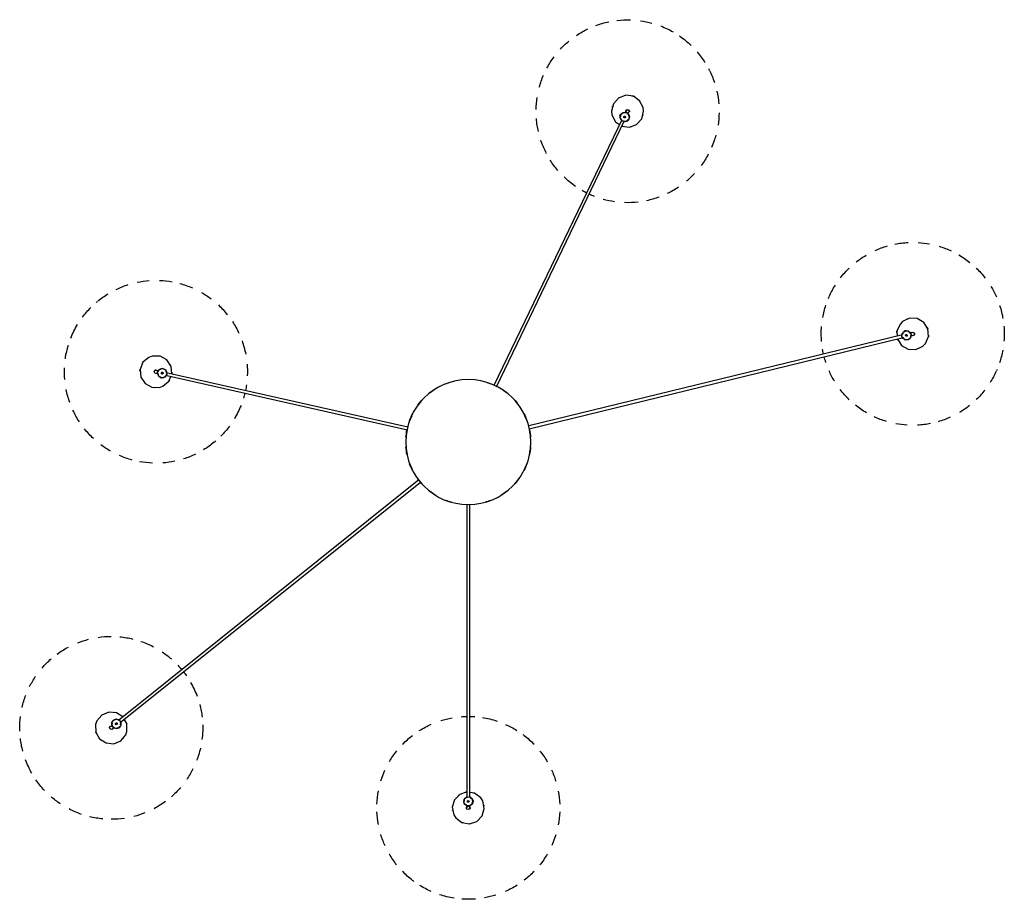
# Model space of a CAD drawing. Header units: millimetres. Extents: x 2834 to 10941, y -1029 to 7866.
# Tile 5 of 6: x 8789 to 10941, y 3393 to 5317. Entities that reach past the tile are written whole.
import ezdxf

# ---------------------------------------------------------------- set-up
doc = ezdxf.new("R2010")
doc.units = ezdxf.units.MM
doc.layers.add('E-LITE-EQPM', color=7, linetype='Continuous', lineweight=20)

# ---------------------------------------------------------------- blocks, each defined once
blk = doc.blocks.new('68595-5L_ 68596-5L_ 68596-5L  KOMBO400 - 64314-44-5L SAMBA Black_ribbon beige pendant lamp ø450-5L-699448-Planta_PDF Copy 1')
at = {"layer": 'E-LITE-EQPM', "color": 253, "lineweight": 25, "true_color": 0xaaaaaa}
for p, q in [((-3, 794.1), (-3, 795.9)), ((-3, 136.3), (-3, 777.6)), ((3, 795.9), (3, 794.1)), ((3, 777.6), (3, 136.3)), ((8.7, 789.6), (9.1, 787.8)), ((8.7, 787.8), (10.7, 787.8)), ((10.7, 783.8), (8.7, 783.8)), ((10, 783.6), (8.7, 781.8)), ((10.7, 787.3), (9.1, 787.3)), ((10.7, 784.3), (9.1, 784.3)), ((10.7, 785.8), (10.7, 787.8)), ((10.7, 783.8), (10.7, 785.8)), ((-775.5, 624.8), (-774.1, 623.7)), ((-767, 625.3), (-765.4, 624.5)), ((-765.7, 624.2), (-764.4, 625.8)), ((-764, 625.5), (-765, 624.2)), ((-762.8, 624.6), (-764.4, 625.8)), ((-761.3, 623.3), (-762.8, 624.6)), ((-777.9, 619), (-779.3, 620.1)), ((-107.8, 82.5), (-765, 608.7)), ((-761.7, 623.6), (-762.7, 622.3)), ((-761.3, 623.3), (-762.6, 621.7)), ((-761.5, 622.6), (-761, 620.5)), ((-761.2, 613.4), (-104.6, 87.6)), ((-661.7, -146), (-133.1, -26.9)), ((-132.4, -32.9), (-660.3, -151.8)), ((949.1, -234.3), (132, -35.2)), ((132.8, -29.3), (950.5, -228.5)), ((335.7, -704.7), (56.1, -123.5)), ((61.6, -121.2), (341.1, -702.1)), ((-679.5, -150), (-677.8, -149.6)), ((-674.6, -143.1), (-673, -142.3)), ((-671.4, -140.2), (-673.4, -140.7)), ((-672.9, -142.7), (-673.4, -140.7)), ((-672.9, -140.6), (-672.5, -142.2)), ((-669.5, -139.8), (-671.4, -140.2)), ((-670, -139.9), (-669.6, -141.5)), ((-669.5, -139.8), (-669, -141.8)), ((-669.1, -140.4), (-667.1, -141.4)), ((-676.5, -155.5), (-678.2, -155.9)), ((966.6, -232.4), (968.3, -232.8)), ((953.3, -242.5), (951.9, -240.8)), ((953.3, -243.3), (953.8, -241.4)), ((953.3, -243.3), (955.3, -243.8)), ((953.8, -243.4), (954.2, -241.8)), ((955.3, -243.8), (957.2, -244.2)), ((956.7, -244.1), (957.1, -242.5)), ((957.7, -242.2), (957.2, -244.2)), ((959.4, -242.6), (957.6, -242.6)), ((966.9, -238.6), (965.2, -238.2)), ((331.5, -713.7), (333.3, -712.8)), ((331.5, -713.7), (332.3, -715.5)), ((331.7, -714.1), (333.2, -713.4)), ((332, -713.2), (332.5, -711)), ((332.3, -715.5), (333.2, -717.3)), ((333, -716.8), (334.5, -716.1)), ((335.1, -716.4), (333.2, -717.3)), ((335.8, -717.9), (334.7, -716.6)), ((343.7, -721.2), (342.9, -719.6)), ((348.3, -717), (349.1, -718.6))]:
    blk.add_line(p, q, dxfattribs=at)
at = {"layer": 'E-LITE-EQPM', "color": 253, "lineweight": 25, "true_color": 0xaaaaaa, "flags": 128}
for points in [[(-3, 765.2), (-18.7, 770.4), (-30.3, 782.5), (-35, 798.7), (-31.5, 815.2), (-27.3, 821.9)], [(-27.3, 821.9), (-13.9, 832.1), (2.7, 834.9), (18.7, 829.6), (30.3, 817.5), (35, 801.3), (31.5, 784.8), (27.3, 778.1)], [(-3.1, 802.5), (-3.8, 798.7), (-2.9, 797.9)], [(3.1, 797.5), (3.8, 801.3), (1, 803.9), (-2.7, 802.9), (-3.1, 802.5)], [(-3, 795.9), (-3, 799.8), (-3, 800)], [(3, 800), (3, 797.2), (3, 795.9)], [(-8.7, 782.1), (-10, 788.1), (-8.7, 789.8)], [(-3, 777), (-8, 779.4), (-8.3, 780.6)], [(-7.2, 791.7), (-4.5, 795.1), (-3, 795.5)], [(3, 794.7), (8, 792.3), (8.3, 791)], [(7.2, 780), (4.5, 776.6), (3, 776.2)], [(27.3, 778.1), (13.9, 767.9), (3, 766.1)], [(-814.7, 617.4), (-814.4, 634.2), (-806.1, 649), (-792, 658.1), (-775.2, 659.6), (-759.7, 653.1), (-749, 640.1), (-746.4, 632.7)], [(-776.7, 625.9), (-779.2, 628.8), (-783, 628.2), (-784.6, 624.7), (-784.5, 624.2)], [(-778.7, 627.4), (-776.6, 625.7), (-775.5, 624.8)], [(-774.6, 624), (-769.5, 626.5), (-768.4, 625.9)], [(-746.4, 632.7), (-746.8, 615.8), (-752.3, 606.1)], [(-755.2, 601), (-769.2, 592), (-785.9, 590.5), (-801.5, 597), (-812.2, 610), (-814.7, 617.4)], [(-784.5, 624.2), (-782, 621.3), (-780.8, 621.5)], [(-779.3, 620.1), (-782.3, 622.6), (-782.5, 622.7)], [(-778.6, 614.2), (-779.6, 618.5), (-778.9, 619.9)], [(-772.2, 607.2), (-777.6, 609.8), (-778.1, 611.9)], [(-764.5, 608.3), (-769.5, 605.9), (-770.7, 606.5)], [(-760.5, 618.2), (-759.5, 613.9), (-760.2, 612.5)], [(-698.2, -185.3), (-711.2, -174.5), (-717.5, -158.9), (-715.9, -142.1), (-706.6, -128.1), (-691.8, -120), (-675, -119.7), (-667.5, -122.4)], [(-667.5, -122.4), (-654.6, -133.2), (-650.4, -143.5)], [(-648.3, -149.1), (-649.9, -165.5), (-659.2, -179.6), (-674, -187.7), (-690.8, -187.9), (-698.2, -185.3)], [(-681.1, -150.2), (-685, -150.4), (-686.9, -153.7), (-685.1, -157.1), (-684.6, -157.4)], [(-683.6, -150.9), (-680.8, -150.3), (-679.5, -150)], [(-678.4, -149.8), (-677.1, -144.3), (-676, -143.7)], [(-665, -142.4), (-661, -144.3), (-660.3, -145.8)], [(-684.6, -157.4), (-680.8, -157.2), (-680.2, -156.2)], [(-678.2, -155.9), (-682.1, -156.7), (-682.2, -156.8)], [(-673.2, -159), (-677.1, -157.1), (-677.8, -155.8)], [(-663.5, -158.4), (-669.1, -161), (-671.1, -160.1)], [(-659.8, -151.7), (-661, -157.1), (-662.2, -157.7)], [(938.4, -225.6), (947.2, -211.5), (961.8, -203.1), (978.6, -202.4), (993.8, -209.7), (999.3, -215.3)], [(943.9, -258), (937.1, -242.6), (937.9, -231.6)], [(999.3, -215.3), (1006.1, -230.7), (1004.9, -247.5), (995.9, -261.8), (981.4, -270.3), (964.5, -271), (949.3, -263.7), (943.9, -258)], [(950.5, -238.9), (947.8, -235.5), (947.8, -234)], [(949.9, -228.4), (953.5, -224), (954.8, -224)], [(956.3, -224), (962.4, -224.1), (963.8, -225.9)], [(965.4, -227.9), (967.9, -231.1), (967.9, -232.7)], [(968.3, -232.8), (972.1, -233.7), (972.3, -233.8)], [(968.4, -239.1), (971.9, -240.7), (975.1, -238.5), (975.1, -234.7), (974.8, -234.2)], [(974.8, -234.2), (971.2, -232.7), (970.3, -233.3)], [(965.8, -238.3), (962.2, -242.7), (960.9, -242.6)], [(970.9, -239.6), (968.2, -238.9), (966.9, -238.6)], [(314.1, -715.7), (321.7, -700.7), (330.8, -694.3)], [(333, -708.7), (334, -704.5), (335.2, -703.4)], [(335.8, -690.9), (352.2, -688.8), (367.9, -694.7), (379.1, -707.3), (383.2, -723.6), (382.3, -731.5)], [(340.9, -701.6), (346.5, -701.6), (347, -702.2)], [(348.2, -703.7), (352.1, -708.5), (351.6, -710.7)], [(382.3, -731.5), (374.6, -746.5), (360.9, -756.2), (344.2, -758.4), (328.4, -752.5), (317.2, -739.9), (313.2, -723.5), (314.1, -715.7)], [(343.2, -720.1), (337.6, -720.1), (336.8, -719.1)], [(345.5, -724.9), (344.3, -722.4), (343.7, -721.2)], [(344.3, -722.7), (345.3, -726.4), (349, -727.5), (351.9, -725), (352.1, -724.5)], [(351, -713), (350.1, -717.2), (348.9, -718.2)], [(349.1, -718.6), (350.8, -722.1), (350.9, -722.3)], [(352.1, -724.5), (351, -720.8), (349.9, -720.5)]]:
    blk.add_lwpolyline(points, dxfattribs=at)
at = {"layer": 'E-LITE-EQPM', "color": 253, "lineweight": 25, "true_color": 0xaaaaaa}
for centre, radius, start, end in [((0, 800), 200, 98.8783, 108.3239), ((0, 800), 200, 90.0002, 94.1148), ((0, 800), 200, 85.5159, 90.0002), ((0, 800), 200, 72.4796, 79.8285), ((0, 800), 200, 113.921, 122.0588), ((0, 800), 200, 57.6331, 66.1629), ((0, 800), 200, 127.7537, 135.9129), ((0, 800), 200, 126.5243, 127.5542), ((0, 800), 200, 44.0643, 52.3947), ((0, 800), 200, 141.5773, 149.6483), ((0, 800), 200, 30.374, 38.6358), ((0, 800), 200, 155.3998, 162.9852), ((0, 800), 200, 17.1803, 24.3233), ((-780.6, 625), 200, 95.3784, 103.7119), ((-780.6, 625), 200, 81.6881, 89.9587), ((-780.6, 625), 200, 68.4944, 75.6374), ((0, 800), 200, 169.5279, 177.6076), ((0, 800), 35, 109.1359, 113.863), ((0, 800), 35, 79.2896, 84.8661), ((0, 800), 200, 2.4142, 10.7839), ((-780.6, 625), 200, 108.9472, 117.477), ((-780.6, 625), 200, 53.7283, 62.098), ((0, 800), 35, 169.9943, 171.2921), ((0, 800), 4, 141.2921, 166.9044), ((0, 800), 3, 60, 75), ((0, 800), 4, 321.2921, 351.2594), ((-780.6, 625), 200, 123.804, 131.1426), ((-780.6, 625), 200, 40.842, 48.9217), ((0, 800), 200, 182.4142, 190.7839), ((0, 785.8), 10, 90, 270), ((0, 785.8), 10.3, 203.9961, 214.9367), ((0, 785.8), 10.3, 145.5681, 154.3667), ((0, 785.8), 2, 90, 270), ((0, 785.8), 2, 90, 270), ((0, 785.8), 10, 270, 90), ((0, 785.8), 2, 270, 90), ((0, 785.8), 2, 270, 90), ((0, 785.8), 10.3, 23.9961, 34.9367), ((0, 785.8), 10.3, 325.5681, 334.3667), ((0, 800), 35, 349.9943, 351.2921), ((0, 800), 200, 349.5279, 357.6076), ((-780.6, 625), 200, 136.8301, 141.3143), ((0, 800), 35, 230.2487, 232.2609), ((0, 800), 35, 259.2896, 264.1709), ((0, 800), 35, 289.1359, 293.863), ((-780.6, 625), 200, 141.3143, 145.4289), ((-780.6, 625), 200, 26.7139, 34.2993), ((0, 800), 200, 197.1803, 204.3233), ((0, 800), 200, 335.3998, 342.9852), ((-780.6, 625), 200, 150.1871, 159.638), ((-780.6, 625), 200, 12.8914, 20.9985), ((0, 800), 200, 210.374, 218.6358), ((0, 800), 200, 321.5773, 329.6844), ((-780.6, 625), 200, 165.2351, 173.373), ((-780.6, 625), 35, 130.6038, 136.1803), ((-780.6, 625), 35, 41.3085, 42.6064), ((-780.6, 625), 200, 2.8528, 7.227), ((0, 800), 200, 224.0643, 232.3947), ((0, 800), 200, 307.7537, 315.9129), ((-780.6, 625), 200, 179.0678, 187.227), ((-780.6, 625), 200, 177.8305, 178.8683), ((-780.6, 625), 35, 160.5666, 165.157), ((-780.6, 625.1), 3, 111.3143, 126.3143), ((-780.6, 625), 4, 12.6064, 42.5737), ((-769.5, 616.2), 10, 321.3143, 141.3143), ((-769.5, 616.2), 10.3, 75.3104, 86.2509), ((-780.6, 625), 200, 359.0678, 2.841), ((0, 800), 200, 237.6331, 246.1629), ((0, 800), 200, 294.0167, 302.0588), ((0, 800), 200, 306.5243, 307.5542), ((-780.6, 625), 4, 192.6064, 220.45), ((-769.5, 616.2), 10, 141.3143, 321.3143), ((-769.5, 616.2), 10.3, 196.8824, 205.681), ((-769.5, 616.2), 10.3, 255.3104, 266.2509), ((-769.5, 616.2), 2, 141.3143, 321.3143), ((-769.5, 616.2), 2, 141.3143, 321.3143), ((-769.5, 616.2), 2, 321.3143, 141.3143), ((-769.5, 616.2), 2, 321.3143, 141.3143), ((-769.5, 616.2), 10.3, 16.8824, 25.681), ((-780.6, 625), 35, 340.39, 345.157), ((-780.6, 625), 200, 357.8305, 358.8683), ((0, 800), 200, 252.4796, 259.8285), ((0, 800), 200, 278.8783, 288.3239), ((-780.6, 625), 35, 281.563, 283.5752), ((-780.6, 625), 35, 310.6038, 316.1803), ((-780.6, 625), 200, 345.2351, 353.2862), ((0, 800), 200, 265.5159, 269.1861), ((0, 800), 200, 270.8383, 274.1148), ((-780.6, 625), 200, 192.8914, 200.9985), ((-780.6, 625), 200, 330.1871, 339.638), ((-780.6, 625), 200, 206.786, 214.2993), ((-780.6, 625), 200, 316.8301, 320.4945), ((-780.6, 625), 200, 322.1523, 325.4289), ((-780.6, 625), 200, 220.842, 228.9217), ((-780.6, 625), 200, 303.804, 311.1426), ((-780.6, 625), 200, 233.7283, 242.098), ((-780.6, 625), 200, 248.4944, 255.6374), ((-780.6, 625), 200, 275.3784, 283.7119), ((-780.6, 625), 200, 288.9472, 297.477), ((-780.6, 625), 200, 261.6881, 269.9587), ((0, 0), 136.7, 105.7068, 110.9147), ((0, 0), 136.7, 69.0853, 74.2932), ((0, 0), 136.7, 121.4225, 127.6461), ((0, 0), 136.7, 52.3539, 58.5775), ((0, 0), 136.7, 137.1493, 143.7795), ((0, 0), 135.8, 139.0909, 139.4124), ((0, 0), 136.7, 36.2205, 42.8507), ((0, 0), 135.8, 40.5876, 40.9091), ((-682.9, -153.8), 200, 92.2225, 100.3022), ((-682.9, -153.8), 200, 78.0944, 85.6798), ((0, 0), 136.7, 152.8907, 159.713), ((0, 0), 135.8, 154.9372, 156.3138), ((0, 0), 136.7, 20.287, 27.1093), ((0, 0), 135.8, 23.6862, 25.0628), ((-682.9, -153.8), 200, 105.1088, 113.4785), ((-682.9, -153.8), 200, 64.3589, 72.379), ((0, 0), 136.7, 168.6525, 175.5552), ((0, 0), 136.7, 4.4448, 11.3475), ((-682.9, -153.8), 200, 119.8749, 127.0179), ((-682.9, -153.8), 200, 50.4483, 58.6075), ((0, 0), 135.8, 171.0902, 172.7714), ((0, 0), 135.8, 7.2286, 8.9893), ((-682.9, -153.8), 200, 133.0686, 141.3471), ((-682.9, -153.8), 200, 49.2022, 50.2488), ((-682.9, -153.8), 200, 36.6156, 44.7534), ((0, 0), 136.7, 184.4448, 191.3475), ((0, 0), 135.8, 187.2286, 188.9893), ((0, 0), 136.7, 348.6525, 355.5552), ((0, 0), 135.8, 351.0107, 352.7714), ((971.6, -236.7), 200, 93.4893, 100.6323), ((971.6, -236.7), 200, 78.7233, 87.0929), ((-682.9, -153.8), 200, 146.7589, 155.0902), ((-682.9, -153.8), 200, 21.5746, 31.0185), ((0, 0), 136.7, 200.287, 207.1093), ((0, 0), 135.8, 203.6862, 205.0628), ((0, 0), 136.7, 332.8907, 339.713), ((0, 0), 135.8, 334.9372, 336.3138), ((971.6, -236.7), 200, 120.3733, 128.7086), ((971.6, -236.7), 200, 106.683, 114.9486), ((971.6, -236.7), 200, 65.837, 73.9167), ((0, 0), 136.7, 216.2205, 222.8507), ((0, 0), 136.7, 317.1493, 323.7795), ((971.6, -236.7), 200, 51.7088, 59.2942), ((-682.9, -153.8), 200, 160.3277, 168.8575), ((-682.9, -153.8), 200, 13.533, 16.8094), ((0, 0), 135.8, 220.5876, 220.9091), ((0, 0), 135.8, 319.0909, 319.4124), ((971.6, -236.7), 200, 133.9422, 142.472), ((971.6, -236.7), 200, 37.8864, 45.9934), ((-682.9, -153.8), 35, 92.6891, 93.9869), ((-682.9, -153.8), 200, 8.2105, 11.8564), ((0, 0), 136.7, 232.3539, 238.5775), ((0, 0), 136.7, 249.0853, 254.2932), ((0, 0), 136.7, 285.7068, 290.9147), ((0, 0), 136.7, 301.4225, 307.6461), ((-682.9, -153.8), 200, 175.1767, 182.5231), ((-682.9, -153.8), 4, 63.9869, 93.9542), ((-669.1, -150.7), 10, 12.6948, 192.6948), ((-669.1, -150.7), 10, 192.6948, 12.6948), ((-669.1, -150.7), 10.3, 126.6909, 137.6315), ((-669.1, -150.7), 2, 12.6948, 192.6948), ((-669.1, -150.7), 2, 12.6948, 192.6948), ((-669.1, -150.7), 2, 192.6948, 12.6948), ((-669.1, -150.7), 2, 192.6948, 12.6948), ((-669.1, -150.7), 10.3, 68.2629, 77.0615), ((-682.9, -153.8), 35, 31.8495, 36.516), ((-682.9, -153.8), 35, 1.9844, 7.5609), ((-682.9, -153.8), 200, 355.1767, 2.5231), ((971.6, -236.7), 200, 148.7853, 156.1375), ((971.6, -236.7), 200, 24.0627, 32.2219), ((-682.9, -153.8), 35, 181.9844, 187.5609), ((-682.9, -153.8), 3, 162.6948, 177.6948), ((-682.9, -153.8), 4, 243.9869, 271.295), ((-669.1, -150.7), 10.3, 248.2629, 257.0615), ((-669.1, -150.7), 10.3, 306.6909, 317.6315), ((-682.9, -153.8), 35, 332.9435, 334.9557), ((971.6, -236.7), 200, 22.8301, 23.8632), ((-682.9, -153.8), 200, 188.2105, 192.6948), ((-682.9, -153.8), 35, 211.8495, 216.516), ((-682.9, -153.8), 35, 272.6891, 273.9869), ((-682.9, -153.8), 200, 340.3277, 348.8575), ((971.6, -236.7), 200, 167.1472, 170.4238), ((971.6, -236.7), 200, 161.825, 165.4893), ((971.6, -236.7), 200, 10.23, 18.3679), ((-682.9, -153.8), 200, 192.6948, 196.8094), ((971.6, -236.7), 35, 126.558, 127.6014), ((971.6, -236.7), 35, 66.3036, 67.6014), ((-682.9, -153.8), 200, 201.5746, 211.0185), ((971.6, -236.7), 200, 175.1856, 184.633), ((971.6, -236.7), 35, 155.5989, 161.1754), ((957.8, -233.3), 10, 166.3093, 346.3093), ((957.8, -233.3), 10, 346.3093, 166.3093), ((957.8, -233.3), 10.3, 100.3055, 111.246), ((957.8, -233.3), 2, 166.3093, 346.3093), ((957.8, -233.3), 2, 166.3093, 346.3093), ((957.8, -233.3), 2, 346.3093, 166.3093), ((957.8, -233.3), 2, 346.3093, 166.3093), ((957.8, -233.3), 10.3, 41.8775, 50.6761), ((971.6, -236.7), 4, 37.6014, 65.1689), ((971.6, -236.7), 35, 5.4258, 10.1641), ((971.6, -236.7), 200, 355.1856, 4.633), ((-682.9, -153.8), 200, 326.7589, 335.0902), ((971.6, -236.7), 35, 185.4258, 190.1641), ((957.8, -233.3), 10.3, 221.8775, 230.6761), ((957.8, -233.3), 10.3, 280.3055, 291.246), ((971.6, -236.7), 4, 217.6014, 247.5688), ((971.6, -236.7), 3, 316.3093, 331.3093), ((971.6, -236.7), 35, 335.5989, 341.1754), ((-682.9, -153.8), 200, 216.6156, 224.7534), ((-682.9, -153.8), 200, 313.0686, 321.3471), ((971.6, -236.7), 200, 190.23, 198.3679), ((971.6, -236.7), 35, 246.3036, 247.6014), ((971.6, -236.7), 200, 346.3092, 350.4238), ((971.6, -236.7), 200, 341.825, 346.3092), ((-682.9, -153.8), 200, 229.2187, 230.2488), ((-682.9, -153.8), 200, 230.4483, 238.6075), ((-682.9, -153.8), 200, 299.8749, 307.0179), ((971.6, -236.7), 200, 202.8301, 203.8632), ((971.6, -236.7), 200, 204.0627, 212.2219), ((971.6, -236.7), 200, 328.7853, 336.1375), ((-682.9, -153.8), 200, 244.2719, 252.379), ((-682.9, -153.8), 200, 285.1088, 293.4785), ((-682.9, -153.8), 200, 258.0944, 265.6798), ((-682.9, -153.8), 200, 272.2225, 280.3022), ((971.6, -236.7), 200, 217.8864, 225.9934), ((971.6, -236.7), 200, 313.9422, 322.3967), ((971.6, -236.7), 200, 231.7088, 239.2942), ((971.6, -236.7), 200, 300.3733, 308.7086), ((971.6, -236.7), 200, 245.837, 253.9167), ((971.6, -236.7), 200, 286.6925, 294.9486), ((971.6, -236.7), 200, 258.7233, 267.0929), ((971.6, -236.7), 200, 273.4893, 280.6323), ((348.2, -723.6), 200, 111.2103, 114.8805), ((348.2, -723.6), 200, 98.1788, 105.5228), ((348.2, -723.6), 200, 83.3274, 91.8572), ((348.2, -723.6), 200, 69.7586, 78.0907), ((348.2, -723.6), 200, 124.5764, 134.0182), ((348.2, -723.6), 200, 116.5328, 119.8091), ((348.2, -723.6), 200, 56.0683, 64.3437), ((348.2, -723.6), 200, 42.8746, 50.0176), ((348.2, -723.6), 200, 139.6153, 147.7531), ((348.2, -723.6), 200, 28.1085, 36.4782), ((348.2, -723.6), 200, 153.448, 161.6072), ((348.2, -723.6), 200, 152.2056, 153.2485), ((348.2, -723.6), 200, 18.7714, 23.3019), ((348.2, -723.6), 200, 15.2222, 18.7312), ((348.2, -723.6), 200, 167.2716, 171.0732), ((348.2, -723.6), 200, 171.0791, 175.3787), ((348.2, -723.6), 35, 134.872, 139.5247), ((342, -710.8), 10.3, 171.2628, 180.0614), ((342, -710.8), 10, 115.6947, 295.6947), ((348.2, -723.6), 35, 104.9842, 110.5608), ((342, -710.8), 10, 295.6947, 115.6947), ((342, -710.8), 2, 115.6947, 295.6947), ((342, -710.8), 2, 119.8163, 295.6947), ((342, -710.8), 2, 295.6947, 115.6947), ((342, -710.8), 2, 295.6947, 115.6947), ((342, -710.8), 10.3, 49.6908, 60.411), ((348.2, -723.6), 35, 75.9434, 77.9556), ((348.2, -723.6), 200, 1.0941, 8.6795), ((348.2, -723.6), 200, 181.0941, 188.6795), ((342, -710.8), 10.3, 229.6908, 240.6314), ((348.2, -723.6), 4, 166.9868, 196.9541), ((348.2, -723.6), 3, 265.6947, 280.6947), ((348.2, -723.6), 4, 346.9868, 14.1415), ((342, -710.8), 10.3, 351.2628, 0.0614), ((348.2, -723.6), 35, 15.689, 16.9868), ((348.2, -723.6), 35, 195.689, 196.9868), ((348.2, -723.6), 35, 314.872, 319.5247), ((348.2, -723.6), 200, 347.2716, 355.3787), ((348.2, -723.6), 35, 284.9842, 290.5608), ((348.2, -723.6), 200, 195.2222, 203.3019), ((348.2, -723.6), 200, 333.448, 341.6072), ((348.2, -723.6), 200, 208.1085, 216.4782), ((348.2, -723.6), 200, 332.2056, 333.2485), ((348.2, -723.6), 200, 319.6153, 327.7531), ((348.2, -723.6), 200, 222.8746, 230.0176), ((348.2, -723.6), 200, 304.5764, 314.0182), ((348.2, -723.6), 200, 236.0683, 244.3437), ((348.2, -723.6), 200, 291.2103, 295.6945), ((348.2, -723.6), 200, 295.6945, 299.8091), ((348.2, -723.6), 200, 249.7586, 258.0907), ((348.2, -723.6), 200, 263.3274, 271.8572), ((348.2, -723.6), 200, 278.1788, 285.4057)]:
    blk.add_arc(centre, radius, start, end, dxfattribs=at)
for centre, major_axis, ratio, start_param, end_param in [((0, 785.8), (3, 0), 0.038955, 3.981745, 4.45059), ((0, 785.8), (-3, 0), 0.038955, 1.328997, 1.570796), ((0, 785.8), (3, 0), 0.038955, 4.712389, 5.443033), ((-769.5, 616.2), (1.88, 2.34), 0.029902, 4.18879, 4.712389), ((-769.5, 616.2), (1.88, 2.34), 0.029902, 4.712389, 4.952327), ((-769.5, 616.2), (1.88, 2.34), 0.029902, 4.974188, 5.235988), ((-669.1, -150.7), (-0.66, 2.93), 0.0459, 4.974188, 5.442173), ((-669.1, -150.7), (-0.66, 2.93), 0.0459, 4.712389, 4.955615), ((-669.1, -150.7), (-0.66, 2.93), 0.0459, 3.982605, 4.712389), ((957.8, -233.3), (0.71, 2.91), 0.029902, 1.570796, 2.342257), ((957.8, -233.3), (0.71, 2.91), 0.029902, 1.330858, 1.570796), ((957.8, -233.3), (0.71, 2.91), 0.029902, 0.805717, 1.308997), ((342, -710.8), (2.7, 1.3), 0.038779, 1.047198, 1.570796), ((342, -710.8), (2.7, 1.3), 0.038779, 1.832596, 2.094395), ((342, -710.8), (2.7, 1.3), 0.038779, 1.570796, 1.812559)]:
    blk.add_ellipse(centre, major_axis=major_axis, ratio=ratio, start_param=start_param, end_param=end_param, dxfattribs=at)
for points, knots in [([(-4.4, 794.8), (-4.4, 794.8), (-4.3, 794.9), (-3.8, 795.1), (-3.2, 795.3), (-2.7, 795.5)], [0, 0, 0, 0, 0.1428571, 0.2857143, 0.5714286, 0.5714286, 0.5714286, 0.5714286]), ([(-2.7, 776.2), (-3, 776.3), (-3.4, 776.4), (-3.8, 776.6), (-4, 776.7), (-4.1, 776.7), (-4.2, 776.8), (-4.3, 776.8), (-4.4, 776.8), (-4.4, 776.8)], [0.4285714, 0.4285714, 0.4285714, 0.4285714, 0.5714286, 0.6785714, 0.7321429, 0.7857143, 0.8392857, 0.8928571, 1, 1, 1, 1]), ([(0, 796.3), (-0.5, 796.3), (-1.6, 796.3), (-2.6, 796.2), (-2.9, 796), (-3, 796)], [-1, -1, -1, -1, -0.8333333, -0.6666667, -0.5555556, -0.5555556, -0.5555556, -0.5555556]), ([(4.4, 776.8), (4.4, 776.8), (4.3, 776.8), (3.8, 776.6), (3.1, 776.3), (2.3, 776.1), (2.1, 776.1)], [0, 0, 0, 0, 0.1428571, 0.2857143, 0.5714286, 0.6765219, 0.6765219, 0.6765219, 0.6765219]), ([(2.7, 795.5), (3, 795.4), (3.4, 795.3), (3.8, 795.1), (4, 795), (4.1, 795), (4.2, 794.9), (4.3, 794.9), (4.4, 794.8), (4.4, 794.8)], [0.4285714, 0.4285714, 0.4285714, 0.4285714, 0.5714286, 0.6785714, 0.7321429, 0.7857143, 0.8392857, 0.8928571, 1, 1, 1, 1]), ([(10, 785.5), (10, 785.5), (10, 785.3), (10, 784.9), (9.9, 784.5), (9.9, 784.2), (9.8, 783.9), (9.8, 783.8), (9.8, 783.8)], [0.5486111, 0.5486111, 0.5486111, 0.5486111, 0.5833333, 0.6527778, 0.7222222, 0.7916667, 0.8611111, 1, 1, 1, 1]), ([(-775.3, 624.3), (-775.1, 624.5), (-774.8, 624.7), (-774.4, 624.9), (-774.2, 625), (-774.1, 625.1), (-774, 625.2), (-773.9, 625.2), (-773.8, 625.2), (-773.8, 625.2)], [0.4285714, 0.4285714, 0.4285714, 0.4285714, 0.5714286, 0.6785714, 0.7321429, 0.7857143, 0.8392857, 0.8928571, 1, 1, 1, 1]), ([(-777.7, 622.8), (-778.1, 622.3), (-778.7, 621.5), (-779.2, 620.6), (-779.3, 620.3), (-779.3, 620.2)], [-1, -1, -1, -1, -0.8333333, -0.6666667, -0.5555556, -0.5555556, -0.5555556, -0.5555556]), ([(-779.3, 618.4), (-779.3, 618.4), (-779.3, 618.5), (-779.2, 619), (-779, 619.6), (-778.8, 620.1)], [0, 0, 0, 0, 0.1428571, 0.2857143, 0.5714286, 0.5714286, 0.5714286, 0.5714286]), ([(-763.7, 608.1), (-763.9, 607.9), (-764.3, 607.7), (-764.6, 607.5), (-764.9, 607.4), (-765, 607.3), (-765.1, 607.2), (-765.2, 607.2), (-765.2, 607.2), (-765.2, 607.2)], [0.4285714, 0.4285714, 0.4285714, 0.4285714, 0.5714286, 0.6785714, 0.7321429, 0.7857143, 0.8392857, 0.8928571, 1, 1, 1, 1]), ([(-763, 623.8), (-763, 623.8), (-762.8, 623.6), (-762.6, 623.4), (-762.3, 623.1), (-762.1, 622.9), (-761.9, 622.7), (-761.9, 622.6), (-761.8, 622.6)], [0.5486111, 0.5486111, 0.5486111, 0.5486111, 0.5833333, 0.6527778, 0.7222222, 0.7916667, 0.8611111, 1, 1, 1, 1]), ([(-759.8, 614), (-759.8, 614), (-759.8, 613.9), (-759.9, 613.4), (-760.1, 612.8), (-760.3, 612.3)], [0, 0, 0, 0, 0.1428571, 0.2857143, 0.5714286, 0.5714286, 0.5714286, 0.5714286]), ([(-679.1, -150.2), (-679.1, -149.9), (-679, -149.5), (-678.9, -149.1), (-678.9, -148.9), (-678.9, -148.7), (-678.9, -148.6), (-678.8, -148.5), (-678.8, -148.4), (-678.8, -148.4)], [0.4285714, 0.4285714, 0.4285714, 0.4285714, 0.5714286, 0.6785714, 0.7321429, 0.7857143, 0.8392857, 0.8928571, 1, 1, 1, 1]), ([(-671, -140.9), (-670.9, -140.9), (-670.7, -140.8), (-670.4, -140.8), (-670, -140.8), (-669.7, -140.7), (-669.4, -140.7), (-669.3, -140.7), (-669.3, -140.7)], [0.5486111, 0.5486111, 0.5486111, 0.5486111, 0.5833333, 0.6527778, 0.7222222, 0.7916667, 0.8611111, 1, 1, 1, 1]), ([(-661.3, -144.5), (-661.2, -144.5), (-661.2, -144.6), (-660.9, -144.9), (-660.5, -145.5), (-660.3, -145.9)], [0, 0, 0, 0, 0.1428571, 0.2857143, 0.5714286, 0.5714286, 0.5714286, 0.5714286]), ([(-659.1, -150.6), (-659.1, -151.1), (-659.1, -151.8), (-659.2, -152.3), (-659.2, -152.6), (-659.3, -152.7), (-659.3, -152.8), (-659.3, -153), (-659.3, -153), (-659.3, -153)], [0.3216053, 0.3216053, 0.3216053, 0.3216053, 0.5714286, 0.6785714, 0.7321429, 0.7857143, 0.8392857, 0.8928571, 1, 1, 1, 1]), ([(-679.3, -153), (-679.2, -153.5), (-678.9, -154.6), (-678.6, -155.5), (-678.4, -155.8), (-678.3, -155.8)], [-1, -1, -1, -1, -0.8333333, -0.6666667, -0.5555556, -0.5555556, -0.5555556, -0.5555556]), ([(-676.9, -156.9), (-676.9, -156.9), (-677, -156.9), (-677.2, -156.5), (-677.6, -156), (-677.8, -155.7)], [0, 0, 0, 0, 0.1428571, 0.2857143, 0.5358178, 0.5358178, 0.5358178, 0.5358178]), ([(948.1, -235.4), (948.1, -235.4), (948, -235.4), (947.9, -234.9), (947.9, -234.2), (947.8, -233.7)], [0, 0, 0, 0, 0.1428571, 0.2857143, 0.5714286, 0.5714286, 0.5714286, 0.5714286]), ([(949.1, -228.4), (949.3, -228.2), (949.5, -227.8), (949.7, -227.5), (949.9, -227.3), (949.9, -227.2), (950, -227.1), (950.1, -227), (950.1, -227), (950.1, -227)], [0.4285714, 0.4285714, 0.4285714, 0.4285714, 0.5714286, 0.6785714, 0.7321429, 0.7857143, 0.8392857, 0.8928571, 1, 1, 1, 1]), ([(967.6, -231.2), (967.6, -231.2), (967.6, -231.3), (967.7, -231.8), (967.8, -232.4), (967.8, -233)], [0, 0, 0, 0, 0.1428571, 0.2857143, 0.5714286, 0.5714286, 0.5714286, 0.5714286]), ([(968, -235.8), (968.2, -235.3), (968.4, -234.3), (968.5, -233.2), (968.4, -232.9), (968.4, -232.9)], [-1, -1, -1, -1, -0.8333333, -0.6666667, -0.5555556, -0.5555556, -0.5555556, -0.5555556]), ([(955.2, -243), (955.1, -243), (954.9, -242.9), (954.6, -242.8), (954.2, -242.7), (953.9, -242.5), (953.7, -242.4), (953.6, -242.4), (953.6, -242.4)], [0.5486111, 0.5486111, 0.5486111, 0.5486111, 0.5833333, 0.6527778, 0.7222222, 0.7916667, 0.8611111, 1, 1, 1, 1]), ([(966.5, -238.3), (966.4, -238.5), (966.2, -238.8), (966, -239.2), (965.8, -239.4), (965.7, -239.5), (965.6, -239.6), (965.6, -239.7), (965.6, -239.7), (965.6, -239.7)], [0.4285714, 0.4285714, 0.4285714, 0.4285714, 0.5714286, 0.6785714, 0.7321429, 0.7857143, 0.8392857, 0.8928571, 1, 1, 1, 1]), ([(334.2, -704.6), (334.2, -704.6), (334.2, -704.6), (334.6, -704.2), (335, -703.7), (335.4, -703.3)], [0, 0, 0, 0, 0.1428571, 0.2857143, 0.5714286, 0.5714286, 0.5714286, 0.5714286]), ([(339.7, -701.1), (340.2, -701), (340.8, -700.9), (341.4, -700.9), (341.6, -700.8), (341.8, -700.8), (341.9, -700.8), (342, -700.8), (342, -700.8), (342, -700.8)], [0.3218939, 0.3218939, 0.3218939, 0.3218939, 0.5714286, 0.6785714, 0.7321429, 0.7857143, 0.8392857, 0.8928571, 1, 1, 1, 1]), ([(332.9, -714.9), (332.9, -714.8), (332.8, -714.6), (332.6, -714.3), (332.5, -714), (332.4, -713.7), (332.3, -713.4), (332.3, -713.3), (332.3, -713.3)], [0.5486111, 0.5486111, 0.5486111, 0.5486111, 0.5833333, 0.6527778, 0.7222222, 0.7916667, 0.8611111, 1, 1, 1, 1]), ([(343.7, -720.7), (343.5, -720.7), (343.1, -720.8), (342.7, -720.8), (342.4, -720.8), (342.3, -720.8), (342.1, -720.8), (342, -720.8), (342, -720.8), (342, -720.8)], [0.4285714, 0.4285714, 0.4285714, 0.4285714, 0.5714286, 0.6785714, 0.7321429, 0.7857143, 0.8392857, 0.8928571, 1, 1, 1, 1]), ([(346.6, -720.3), (347, -720.1), (348, -719.6), (348.8, -719), (349, -718.8), (349.1, -718.7)], [-1, -1, -1, -1, -0.8333333, -0.6666667, -0.5555556, -0.5555556, -0.5555556, -0.5555556]), ([(349.9, -717.1), (349.9, -717.1), (349.8, -717.1), (349.5, -717.5), (349, -718), (348.7, -718.3)], [0, 0, 0, 0, 0.1428571, 0.2857143, 0.5714286, 0.5714286, 0.5714286, 0.5714286])]:
    blk.add_open_spline(points, degree=3, knots=knots, dxfattribs=at)
for points in [[(-3, 795.9), (-3, 795.9), (-3, 795.8), (-3, 795.8)], [(0, 796.3), (0.4, 796.3), (1.1, 796.3), (2, 796.2), (2.7, 796.1), (2.9, 796), (3, 796)], [(3, 795.9), (3, 795.8), (3, 795.8), (3, 795.8)], [(9.8, 787.8), (9.8, 787.8), (9.8, 787.8), (9.8, 787.7), (9.9, 787.6), (9.9, 787.4), (9.9, 787.1), (10, 786.8), (10, 786.5), (10, 786.3), (10, 786.2)], [(-777.7, 622.8), (-777.5, 623), (-777.1, 623.6), (-776.4, 624.2), (-775.9, 624.7), (-775.7, 624.8), (-775.6, 624.8)], [(-775.5, 624.8), (-775.5, 624.8), (-775.5, 624.8), (-775.5, 624.7)], [(-765, 625.1), (-765, 625.1), (-764.9, 625.1), (-764.9, 625), (-764.7, 625), (-764.6, 624.9), (-764.3, 624.8), (-764.1, 624.6), (-763.8, 624.4), (-763.7, 624.3), (-763.6, 624.2)], [(-779.3, 620.1), (-779.2, 620.1), (-779.2, 620.1), (-779.2, 620.1)], [(-679.3, -153), (-679.4, -152.7), (-679.5, -152), (-679.7, -151.1), (-679.7, -150.4), (-679.6, -150.1), (-679.6, -150.1)], [(-679.5, -150), (-679.5, -150), (-679.5, -150), (-679.4, -150)], [(-673.2, -141.6), (-673.2, -141.6), (-673.2, -141.6), (-673.1, -141.6), (-672.9, -141.5), (-672.8, -141.4), (-672.5, -141.3), (-672.2, -141.2), (-671.9, -141.1), (-671.7, -141.1), (-671.6, -141)], [(-678.2, -155.9), (-678.2, -155.8), (-678.2, -155.8), (-678.1, -155.8)], [(968, -235.8), (967.9, -236.2), (967.8, -236.8), (967.5, -237.7), (967.2, -238.3), (967, -238.6), (967, -238.6)], [(968.3, -232.8), (968.3, -232.8), (968.2, -232.8), (968.2, -232.8)], [(957.5, -243.3), (957.5, -243.3), (957.4, -243.3), (957.3, -243.3), (957.2, -243.3), (957, -243.3), (956.7, -243.3), (956.5, -243.2), (956.1, -243.2), (955.9, -243.1), (955.8, -243.1)], [(966.9, -238.6), (966.8, -238.6), (966.8, -238.6), (966.8, -238.6)], [(334.1, -716.9), (334.1, -716.9), (334, -716.9), (334, -716.8), (333.9, -716.7), (333.8, -716.5), (333.6, -716.3), (333.5, -716.1), (333.3, -715.8), (333.2, -715.6), (333.2, -715.5)], [(343.7, -721.2), (343.7, -721.1), (343.7, -721.1), (343.7, -721.1)], [(346.6, -720.3), (346.3, -720.5), (345.6, -720.7), (344.8, -721.1), (344.1, -721.3), (343.8, -721.3), (343.8, -721.2)], [(349.1, -718.6), (349.1, -718.6), (349, -718.5), (349, -718.5)]]:
    blk.add_open_spline(points, degree=3, dxfattribs=at)

msp = doc.modelspace()

# ---------------------------------------------------------------- linework, layer by layer
at = {"layer": 'E-LITE-EQPM', "color": 253, "lineweight": 25, "true_color": 0xaaaaaa}
for start, end in [(90, 270), (270, 90)]:
    msp.add_arc((9769.5, 4393.1), 136.7, start, end, dxfattribs=at)

# ---------------------------------------------------------------- block references
at = {"layer": 'E-LITE-EQPM', "color": 253, "lineweight": 25, "true_color": 0xaaaaaa, "extrusion": (0, 0, -1), "rotation": 179.9999950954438}
msp.add_blockref('68595-5L_ 68596-5L_ 68596-5L  KOMBO400 - 64314-44-5L SAMBA Black_ribbon beige pendant lamp ø450-5L-699448-Planta_PDF Copy 1', (-9769.5, 4393.1), dxfattribs=at)

doc.saveas('drawing.dxf')
